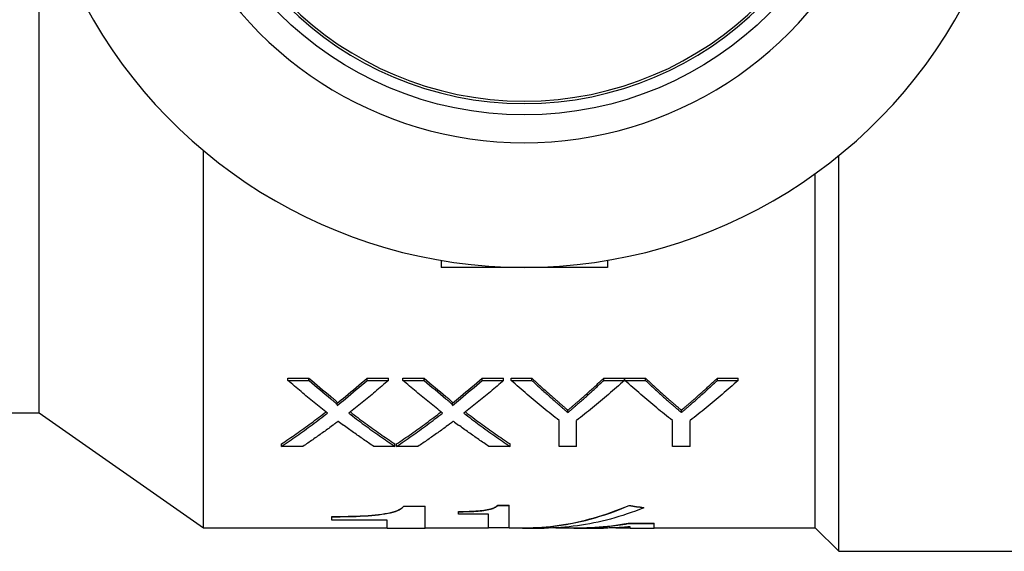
# Model space of a CAD drawing. Header units: millimetres. Extents: x 55 to 3500, y 1 to 371.
# Tile 8 of 11: x 295 to 330, y 313 to 332. Entities that reach past the tile are written whole.
import ezdxf

# ---------------------------------------------------------------- set-up
doc = ezdxf.new("R2010")
doc.units = ezdxf.units.MM
doc.layers.add('DETAIL', color=2, linetype='Continuous')

msp = doc.modelspace()

# ---------------------------------------------------------------- linework, layer by layer
at = {"layer": 'DETAIL'}
for p, q in [((295.384, 317.98), (295.384, 332.828)), ((301.31, 313.83), (301.31, 327.444)), ((324.234, 312.98), (324.234, 327.26)), ((323.384, 313.83), (323.384, 326.61)), ((309.884, 323.482), (309.884, 323.23)), ((315.884, 323.482), (315.884, 323.23)), ((315.884, 323.23), (309.884, 323.23)), ((304.355, 319.151), (304.355, 319.232)), ((304.355, 319.232), (305.119, 319.232)), ((304.355, 319.151), (305.119, 319.151)), ((305.119, 319.151), (305.119, 319.232)), ((307.214, 319.151), (307.214, 319.232)), ((307.214, 319.232), (307.99, 319.232)), ((307.214, 319.151), (307.99, 319.151)), ((307.99, 319.151), (307.99, 319.232)), ((308.509, 319.151), (308.509, 319.232)), ((308.509, 319.232), (309.273, 319.232)), ((308.509, 319.151), (309.273, 319.151)), ((309.273, 319.151), (309.273, 319.232)), ((311.368, 319.151), (311.368, 319.232)), ((311.368, 319.232), (312.143, 319.232)), ((311.368, 319.151), (312.143, 319.151)), ((312.143, 319.151), (312.143, 319.232)), ((312.411, 319.151), (312.411, 319.232)), ((312.411, 319.232), (313.162, 319.232)), ((312.411, 319.151), (313.162, 319.151)), ((313.162, 319.151), (313.162, 319.232)), ((315.756, 319.151), (315.756, 319.232)), ((315.756, 319.232), (316.507, 319.232)), ((315.756, 319.151), (316.507, 319.151)), ((316.507, 319.151), (316.507, 319.232)), ((316.517, 319.151), (316.517, 319.232)), ((316.517, 319.232), (317.258, 319.232)), ((316.517, 319.151), (317.258, 319.151)), ((317.258, 319.151), (317.258, 319.232)), ((319.853, 319.151), (319.853, 319.232)), ((319.853, 319.232), (320.603, 319.232)), ((319.853, 319.151), (320.603, 319.151)), ((320.603, 319.151), (320.603, 319.232)), ((306.138, 318.25), (306.138, 318.333)), ((310.292, 318.25), (310.292, 318.333)), ((288.384, 317.98), (295.384, 317.98)), ((295.384, 317.98), (301.31, 313.83)), ((314.46, 317.99), (314.46, 318.075)), ((318.556, 317.99), (318.556, 318.075)), ((314.142, 316.768), (314.142, 317.701)), ((314.776, 316.768), (314.776, 317.701)), ((318.238, 316.768), (318.238, 317.701)), ((318.873, 316.768), (318.873, 317.701)), ((304.124, 316.768), (304.124, 316.857)), ((304.898, 316.768), (304.124, 316.768)), ((308.22, 316.768), (307.455, 316.768)), ((308.22, 316.768), (308.22, 316.857)), ((308.278, 316.768), (308.278, 316.857)), ((309.052, 316.768), (308.278, 316.768)), ((312.374, 316.768), (311.609, 316.768)), ((312.374, 316.768), (312.374, 316.857)), ((314.776, 316.768), (314.142, 316.768)), ((318.873, 316.768), (318.238, 316.768)), ((308.546, 314.605), (308.546, 314.615)), ((308.546, 314.615), (309.31, 314.615)), ((308.546, 314.605), (309.31, 314.605)), ((309.31, 314.605), (309.31, 314.615)), ((309.31, 313.82), (309.31, 314.605)), ((310.508, 314.41), (310.508, 314.419)), ((311.925, 314.634), (311.925, 314.643)), ((311.925, 314.643), (312.341, 314.643)), ((311.925, 314.634), (312.341, 314.634)), ((312.341, 314.634), (312.341, 314.643)), ((312.341, 313.827), (312.341, 314.634)), ((316.669, 314.63), (316.669, 314.639)), ((317.197, 314.551), (317.197, 314.561)), ((305.949, 314.229), (305.949, 314.239)), ((305.949, 314.108), (305.949, 314.229)), ((307.935, 314.108), (305.949, 314.108)), ((307.935, 313.82), (307.935, 314.108)), ((310.508, 314.327), (310.508, 314.41)), ((311.591, 314.327), (310.508, 314.327)), ((311.591, 313.827), (311.591, 314.327)), ((301.31, 313.83), (307.935, 313.83)), ((307.935, 313.82), (309.31, 313.82)), ((309.31, 313.83), (311.591, 313.83)), ((312.341, 313.827), (311.591, 313.827)), ((312.341, 313.83), (312.89, 313.83)), ((312.89, 313.82), (313.606, 313.82)), ((314.025, 313.83), (314.84, 313.83)), ((314.84, 313.82), (315.748, 313.82)), ((315.795, 313.867), (315.796, 313.867)), ((316.193, 313.83), (316.703, 313.83)), ((316.633, 313.983), (316.633, 313.992)), ((316.633, 313.992), (317.578, 313.992)), ((316.633, 313.983), (317.578, 313.983)), ((316.703, 313.82), (316.703, 313.866)), ((316.703, 313.82), (317.578, 313.82)), ((317.578, 313.983), (317.578, 313.992)), ((317.578, 313.82), (317.578, 313.983)), ((317.578, 313.83), (323.384, 313.83)), ((323.384, 313.83), (324.234, 312.98)), ((324.234, 312.98), (331.384, 312.98))]:
    msp.add_line(p, q, dxfattribs=at)
at = {"layer": 'DETAIL', "flags": 128}
for points in [[(305.787, 317.972), (305.728, 318.019), (305.668, 318.066), (305.608, 318.112), (305.549, 318.16), (305.489, 318.207), (305.429, 318.255), (305.37, 318.303), (305.31, 318.351), (305.25, 318.399), (305.19, 318.448), (305.131, 318.496), (305.071, 318.545), (305.011, 318.595), (304.952, 318.644), (304.892, 318.694), (304.832, 318.744), (304.773, 318.794), (304.713, 318.844), (304.653, 318.895), (304.594, 318.946), (304.534, 318.997), (304.474, 319.048), (304.415, 319.1), (304.355, 319.151)], [(307.99, 319.151), (307.93, 319.099), (307.87, 319.048), (307.81, 318.996), (307.751, 318.945), (307.691, 318.894), (307.631, 318.843), (307.572, 318.793), (307.512, 318.742), (307.452, 318.692), (307.393, 318.642), (307.333, 318.593), (307.273, 318.543), (307.214, 318.494), (307.154, 318.445), (307.094, 318.397), (307.035, 318.348), (306.975, 318.3), (306.915, 318.252), (306.856, 318.204), (306.796, 318.156), (306.736, 318.109), (306.676, 318.062), (306.617, 318.015), (306.557, 317.968)], [(309.941, 317.972), (309.881, 318.019), (309.822, 318.066), (309.762, 318.112), (309.702, 318.16), (309.643, 318.207), (309.583, 318.255), (309.523, 318.303), (309.464, 318.351), (309.404, 318.399), (309.344, 318.448), (309.285, 318.496), (309.225, 318.545), (309.165, 318.595), (309.106, 318.644), (309.046, 318.694), (308.986, 318.744), (308.927, 318.794), (308.867, 318.844), (308.807, 318.895), (308.747, 318.946), (308.688, 318.997), (308.628, 319.048), (308.568, 319.1), (308.509, 319.151)], [(312.143, 319.151), (312.084, 319.099), (312.024, 319.048), (311.964, 318.996), (311.905, 318.945), (311.845, 318.894), (311.785, 318.843), (311.726, 318.793), (311.666, 318.742), (311.606, 318.692), (311.547, 318.642), (311.487, 318.593), (311.427, 318.543), (311.367, 318.494), (311.308, 318.445), (311.248, 318.397), (311.188, 318.348), (311.129, 318.3), (311.069, 318.252), (311.009, 318.204), (310.95, 318.156), (310.89, 318.109), (310.83, 318.062), (310.771, 318.015), (310.711, 317.968)], [(314.142, 317.701), (314.07, 317.757), (313.998, 317.814), (313.926, 317.871), (313.853, 317.928), (313.781, 317.986), (313.709, 318.044), (313.637, 318.103), (313.565, 318.161), (313.493, 318.221), (313.421, 318.28), (313.349, 318.34), (313.276, 318.4), (313.204, 318.461), (313.132, 318.522), (313.06, 318.583), (312.988, 318.645), (312.916, 318.707), (312.844, 318.77), (312.772, 318.832), (312.7, 318.895), (312.627, 318.959), (312.555, 319.023), (312.483, 319.087), (312.411, 319.151)], [(313.162, 319.232), (313.198, 319.197), (313.235, 319.163), (313.271, 319.13), (313.307, 319.096), (313.344, 319.062), (313.38, 319.028), (313.417, 318.995), (313.453, 318.961), (313.489, 318.928), (313.526, 318.895), (313.562, 318.862), (313.598, 318.829), (313.635, 318.796), (313.671, 318.763), (313.707, 318.73), (313.744, 318.697), (313.78, 318.665), (313.816, 318.632), (313.853, 318.6), (313.889, 318.568), (313.926, 318.536), (313.962, 318.503), (313.998, 318.471), (314.035, 318.44)], [(313.162, 319.151), (313.198, 319.117), (313.235, 319.083), (313.271, 319.049), (313.307, 319.015), (313.344, 318.981), (313.38, 318.947), (313.417, 318.914), (313.453, 318.88), (313.489, 318.847), (313.526, 318.813), (313.562, 318.78), (313.598, 318.747), (313.635, 318.714), (313.671, 318.681), (313.707, 318.648), (313.744, 318.615), (313.78, 318.582), (313.816, 318.55), (313.853, 318.517), (313.889, 318.485), (313.926, 318.453), (313.962, 318.42), (313.998, 318.388), (314.035, 318.356)], [(316.507, 319.151), (316.435, 319.087), (316.363, 319.023), (316.291, 318.959), (316.219, 318.895), (316.147, 318.832), (316.075, 318.77), (316.002, 318.707), (315.93, 318.645), (315.858, 318.583), (315.786, 318.522), (315.714, 318.461), (315.642, 318.4), (315.57, 318.34), (315.498, 318.28), (315.426, 318.221), (315.353, 318.161), (315.281, 318.103), (315.209, 318.044), (315.137, 317.986), (315.065, 317.928), (314.993, 317.871), (314.921, 317.814), (314.849, 317.757), (314.776, 317.701)], [(314.918, 318.468), (314.953, 318.499), (314.988, 318.53), (315.023, 318.561), (315.058, 318.592), (315.093, 318.623), (315.128, 318.654), (315.163, 318.685), (315.197, 318.717), (315.232, 318.748), (315.267, 318.78), (315.302, 318.812), (315.337, 318.843), (315.372, 318.875), (315.407, 318.907), (315.442, 318.939), (315.477, 318.971), (315.512, 319.004), (315.547, 319.036), (315.582, 319.068), (315.617, 319.101), (315.652, 319.133), (315.686, 319.166), (315.721, 319.199), (315.756, 319.232)], [(314.918, 318.385), (314.953, 318.416), (314.988, 318.447), (315.023, 318.478), (315.058, 318.509), (315.093, 318.54), (315.128, 318.572), (315.163, 318.603), (315.197, 318.635), (315.232, 318.666), (315.267, 318.698), (315.302, 318.73), (315.337, 318.762), (315.372, 318.794), (315.407, 318.826), (315.442, 318.858), (315.477, 318.89), (315.512, 318.922), (315.547, 318.955), (315.582, 318.987), (315.617, 319.02), (315.652, 319.053), (315.686, 319.085), (315.721, 319.118), (315.756, 319.151)], [(318.238, 317.701), (318.166, 317.757), (318.095, 317.814), (318.023, 317.871), (317.951, 317.928), (317.88, 317.986), (317.808, 318.044), (317.736, 318.103), (317.664, 318.161), (317.593, 318.221), (317.521, 318.28), (317.449, 318.34), (317.378, 318.4), (317.306, 318.461), (317.234, 318.522), (317.163, 318.583), (317.091, 318.645), (317.019, 318.707), (316.947, 318.77), (316.876, 318.832), (316.804, 318.895), (316.732, 318.959), (316.661, 319.023), (316.589, 319.087), (316.517, 319.151)], [(317.258, 319.232), (317.295, 319.197), (317.331, 319.163), (317.367, 319.13), (317.404, 319.096), (317.44, 319.062), (317.476, 319.028), (317.513, 318.995), (317.549, 318.961), (317.585, 318.928), (317.622, 318.895), (317.658, 318.862), (317.694, 318.829), (317.731, 318.796), (317.767, 318.763), (317.804, 318.73), (317.84, 318.697), (317.876, 318.665), (317.913, 318.632), (317.949, 318.6), (317.985, 318.568), (318.022, 318.536), (318.058, 318.503), (318.094, 318.471), (318.131, 318.44)], [(317.258, 319.151), (317.295, 319.117), (317.331, 319.083), (317.367, 319.049), (317.404, 319.015), (317.44, 318.981), (317.476, 318.947), (317.513, 318.914), (317.549, 318.88), (317.585, 318.847), (317.622, 318.813), (317.658, 318.78), (317.694, 318.747), (317.731, 318.714), (317.767, 318.681), (317.804, 318.648), (317.84, 318.615), (317.876, 318.582), (317.913, 318.55), (317.949, 318.517), (317.985, 318.485), (318.022, 318.453), (318.058, 318.42), (318.094, 318.388), (318.131, 318.356)], [(320.603, 319.151), (320.531, 319.087), (320.459, 319.023), (320.387, 318.959), (320.315, 318.895), (320.243, 318.832), (320.171, 318.77), (320.099, 318.707), (320.026, 318.645), (319.954, 318.583), (319.882, 318.522), (319.81, 318.461), (319.738, 318.4), (319.666, 318.34), (319.594, 318.28), (319.522, 318.221), (319.45, 318.161), (319.377, 318.103), (319.305, 318.044), (319.233, 317.986), (319.161, 317.928), (319.089, 317.871), (319.017, 317.814), (318.945, 317.757), (318.873, 317.701)], [(319.014, 318.468), (319.049, 318.499), (319.084, 318.53), (319.119, 318.561), (319.154, 318.592), (319.189, 318.623), (319.224, 318.654), (319.259, 318.685), (319.294, 318.717), (319.329, 318.748), (319.363, 318.78), (319.398, 318.812), (319.433, 318.843), (319.468, 318.875), (319.503, 318.907), (319.538, 318.939), (319.573, 318.971), (319.608, 319.004), (319.643, 319.036), (319.678, 319.068), (319.713, 319.101), (319.748, 319.133), (319.783, 319.166), (319.818, 319.199), (319.853, 319.232)], [(319.014, 318.385), (319.049, 318.416), (319.084, 318.447), (319.119, 318.478), (319.154, 318.509), (319.189, 318.54), (319.224, 318.572), (319.259, 318.603), (319.294, 318.635), (319.329, 318.666), (319.363, 318.698), (319.398, 318.73), (319.433, 318.762), (319.468, 318.794), (319.503, 318.826), (319.538, 318.858), (319.573, 318.89), (319.608, 318.922), (319.643, 318.955), (319.678, 318.987), (319.713, 319.02), (319.748, 319.053), (319.783, 319.085), (319.818, 319.118), (319.853, 319.151)], [(305.904, 318.572), (305.92, 318.558), (305.935, 318.546), (305.949, 318.534), (305.962, 318.523), (305.975, 318.513), (305.986, 318.503), (305.997, 318.493), (306.007, 318.485), (306.017, 318.477), (306.023, 318.471), (306.029, 318.465), (306.039, 318.456), (306.053, 318.444), (306.064, 318.433), (306.075, 318.423), (306.085, 318.413), (306.094, 318.404), (306.102, 318.395), (306.11, 318.387), (306.117, 318.378), (306.125, 318.369), (306.131, 318.358), (306.137, 318.347), (306.138, 318.333)], [(305.904, 318.489), (305.92, 318.476), (305.935, 318.463), (305.949, 318.451), (305.962, 318.44), (305.975, 318.43), (305.986, 318.42), (305.997, 318.41), (306.007, 318.402), (306.017, 318.394), (306.025, 318.386), (306.033, 318.379), (306.039, 318.373), (306.053, 318.361), (306.065, 318.35), (306.075, 318.339), (306.085, 318.33), (306.093, 318.321), (306.1, 318.314), (306.111, 318.302), (306.12, 318.291), (306.126, 318.283), (306.133, 318.271), (306.137, 318.262), (306.138, 318.25)], [(310.058, 318.572), (310.074, 318.558), (310.089, 318.546), (310.103, 318.534), (310.116, 318.523), (310.129, 318.513), (310.14, 318.503), (310.151, 318.493), (310.161, 318.485), (310.17, 318.477), (310.177, 318.471), (310.183, 318.465), (310.193, 318.456), (310.206, 318.444), (310.218, 318.433), (310.229, 318.423), (310.239, 318.413), (310.248, 318.404), (310.256, 318.395), (310.264, 318.387), (310.271, 318.378), (310.278, 318.369), (310.285, 318.358), (310.29, 318.347), (310.292, 318.333)], [(310.058, 318.489), (310.074, 318.476), (310.089, 318.463), (310.103, 318.451), (310.116, 318.44), (310.129, 318.43), (310.14, 318.42), (310.151, 318.41), (310.161, 318.402), (310.17, 318.394), (310.179, 318.386), (310.187, 318.379), (310.193, 318.373), (310.206, 318.361), (310.218, 318.35), (310.229, 318.339), (310.239, 318.33), (310.247, 318.321), (310.254, 318.314), (310.265, 318.302), (310.274, 318.291), (310.28, 318.283), (310.287, 318.271), (310.291, 318.262), (310.292, 318.25)], [(314.035, 318.44), (314.059, 318.419), (314.082, 318.398), (314.105, 318.378), (314.128, 318.359), (314.15, 318.34), (314.171, 318.321), (314.192, 318.303), (314.212, 318.286), (314.232, 318.269), (314.251, 318.253), (314.27, 318.237), (314.288, 318.221), (314.305, 318.207), (314.322, 318.192), (314.338, 318.178), (314.354, 318.165), (314.369, 318.152), (314.384, 318.139), (314.398, 318.127), (314.412, 318.116), (314.424, 318.105), (314.437, 318.094), (314.449, 318.084), (314.46, 318.075)], [(314.035, 318.356), (314.059, 318.335), (314.082, 318.315), (314.105, 318.295), (314.128, 318.275), (314.15, 318.256), (314.171, 318.238), (314.192, 318.22), (314.212, 318.202), (314.232, 318.185), (314.251, 318.169), (314.27, 318.153), (314.288, 318.137), (314.305, 318.123), (314.322, 318.108), (314.338, 318.094), (314.354, 318.081), (314.369, 318.068), (314.384, 318.055), (314.398, 318.043), (314.412, 318.032), (314.424, 318.02), (314.437, 318.01), (314.449, 318), (314.46, 317.99)], [(314.46, 318.075), (314.477, 318.088), (314.493, 318.102), (314.51, 318.117), (314.527, 318.131), (314.545, 318.146), (314.562, 318.161), (314.58, 318.176), (314.598, 318.191), (314.616, 318.207), (314.635, 318.222), (314.654, 318.238), (314.673, 318.255), (314.692, 318.271), (314.711, 318.288), (314.731, 318.305), (314.751, 318.322), (314.771, 318.339), (314.791, 318.357), (314.812, 318.375), (314.833, 318.393), (314.854, 318.412), (314.875, 318.43), (314.896, 318.449), (314.918, 318.468)], [(314.46, 317.99), (314.477, 318.004), (314.493, 318.018), (314.51, 318.032), (314.527, 318.047), (314.545, 318.061), (314.562, 318.076), (314.58, 318.092), (314.598, 318.107), (314.616, 318.123), (314.635, 318.138), (314.654, 318.155), (314.673, 318.171), (314.692, 318.187), (314.711, 318.204), (314.731, 318.221), (314.751, 318.238), (314.771, 318.256), (314.791, 318.274), (314.812, 318.292), (314.833, 318.31), (314.854, 318.328), (314.875, 318.347), (314.896, 318.366), (314.918, 318.385)], [(318.131, 318.44), (318.155, 318.419), (318.178, 318.398), (318.202, 318.378), (318.224, 318.359), (318.246, 318.34), (318.267, 318.321), (318.288, 318.303), (318.308, 318.286), (318.328, 318.269), (318.347, 318.253), (318.366, 318.237), (318.384, 318.221), (318.401, 318.207), (318.418, 318.192), (318.434, 318.178), (318.45, 318.165), (318.465, 318.152), (318.48, 318.139), (318.494, 318.127), (318.508, 318.116), (318.521, 318.105), (318.533, 318.094), (318.545, 318.084), (318.556, 318.075)], [(318.131, 318.356), (318.155, 318.335), (318.178, 318.315), (318.202, 318.295), (318.224, 318.275), (318.246, 318.256), (318.267, 318.238), (318.288, 318.22), (318.308, 318.202), (318.328, 318.185), (318.347, 318.169), (318.366, 318.153), (318.384, 318.137), (318.401, 318.123), (318.418, 318.108), (318.434, 318.094), (318.45, 318.081), (318.465, 318.068), (318.48, 318.055), (318.494, 318.043), (318.508, 318.032), (318.521, 318.02), (318.533, 318.01), (318.545, 318), (318.556, 317.99)], [(318.556, 318.075), (318.573, 318.088), (318.589, 318.102), (318.606, 318.117), (318.623, 318.131), (318.641, 318.146), (318.658, 318.161), (318.676, 318.176), (318.694, 318.191), (318.713, 318.207), (318.731, 318.222), (318.75, 318.238), (318.769, 318.255), (318.788, 318.271), (318.807, 318.288), (318.827, 318.305), (318.847, 318.322), (318.867, 318.339), (318.887, 318.357), (318.908, 318.375), (318.929, 318.393), (318.95, 318.412), (318.971, 318.43), (318.992, 318.449), (319.014, 318.468)], [(318.556, 317.99), (318.573, 318.004), (318.589, 318.018), (318.606, 318.032), (318.623, 318.047), (318.641, 318.061), (318.658, 318.076), (318.676, 318.092), (318.694, 318.107), (318.713, 318.123), (318.731, 318.138), (318.75, 318.155), (318.769, 318.171), (318.788, 318.187), (318.807, 318.204), (318.827, 318.221), (318.847, 318.238), (318.867, 318.256), (318.887, 318.274), (318.908, 318.292), (318.929, 318.31), (318.95, 318.328), (318.971, 318.347), (318.992, 318.366), (319.014, 318.385)], [(304.124, 316.857), (304.191, 316.902), (304.258, 316.947), (304.325, 316.992), (304.392, 317.038), (304.459, 317.084), (304.526, 317.13), (304.593, 317.177), (304.66, 317.224), (304.727, 317.271), (304.794, 317.318), (304.861, 317.366), (304.929, 317.414), (304.996, 317.463), (305.063, 317.511), (305.13, 317.56), (305.197, 317.61), (305.264, 317.659), (305.331, 317.709), (305.398, 317.759), (305.465, 317.81), (305.532, 317.861), (305.599, 317.912), (305.666, 317.963), (305.733, 318.015)], [(304.124, 316.768), (304.193, 316.814), (304.263, 316.861), (304.332, 316.908), (304.401, 316.956), (304.471, 317.003), (304.54, 317.052), (304.609, 317.1), (304.679, 317.149), (304.748, 317.198), (304.817, 317.247), (304.886, 317.297), (304.956, 317.347), (305.025, 317.397), (305.094, 317.448), (305.164, 317.499), (305.233, 317.55), (305.302, 317.602), (305.372, 317.654), (305.441, 317.706), (305.51, 317.759), (305.579, 317.812), (305.649, 317.865), (305.718, 317.918), (305.787, 317.972)], [(306.557, 317.968), (306.626, 317.915), (306.696, 317.861), (306.765, 317.808), (306.834, 317.756), (306.904, 317.703), (306.973, 317.651), (307.042, 317.599), (307.112, 317.548), (307.181, 317.497), (307.25, 317.446), (307.319, 317.395), (307.389, 317.345), (307.458, 317.295), (307.527, 317.246), (307.597, 317.196), (307.666, 317.148), (307.735, 317.099), (307.804, 317.051), (307.874, 317.003), (307.943, 316.955), (308.012, 316.908), (308.082, 316.861), (308.151, 316.814), (308.22, 316.768)], [(306.612, 318.011), (306.679, 317.959), (306.746, 317.908), (306.813, 317.857), (306.88, 317.807), (306.947, 317.756), (307.014, 317.706), (307.081, 317.657), (307.148, 317.607), (307.215, 317.558), (307.282, 317.509), (307.349, 317.461), (307.416, 317.412), (307.483, 317.364), (307.55, 317.317), (307.617, 317.269), (307.684, 317.222), (307.751, 317.176), (307.818, 317.129), (307.885, 317.083), (307.952, 317.037), (308.019, 316.992), (308.086, 316.947), (308.153, 316.902), (308.22, 316.857)], [(308.278, 316.857), (308.345, 316.902), (308.412, 316.947), (308.479, 316.992), (308.546, 317.038), (308.613, 317.084), (308.68, 317.13), (308.747, 317.177), (308.814, 317.224), (308.881, 317.271), (308.948, 317.318), (309.015, 317.366), (309.082, 317.414), (309.149, 317.463), (309.216, 317.511), (309.283, 317.56), (309.35, 317.61), (309.418, 317.659), (309.485, 317.709), (309.552, 317.759), (309.619, 317.81), (309.686, 317.861), (309.753, 317.912), (309.82, 317.963), (309.887, 318.015)], [(308.278, 316.768), (308.347, 316.814), (308.417, 316.861), (308.486, 316.908), (308.555, 316.956), (308.624, 317.003), (308.694, 317.052), (308.763, 317.1), (308.832, 317.149), (308.902, 317.198), (308.971, 317.247), (309.04, 317.297), (309.11, 317.347), (309.179, 317.397), (309.248, 317.448), (309.317, 317.499), (309.387, 317.55), (309.456, 317.602), (309.525, 317.654), (309.595, 317.706), (309.664, 317.759), (309.733, 317.812), (309.803, 317.865), (309.872, 317.918), (309.941, 317.972)], [(310.711, 317.968), (310.78, 317.915), (310.85, 317.861), (310.919, 317.808), (310.988, 317.756), (311.057, 317.703), (311.127, 317.651), (311.196, 317.599), (311.265, 317.548), (311.335, 317.497), (311.404, 317.446), (311.473, 317.395), (311.543, 317.345), (311.612, 317.295), (311.681, 317.246), (311.75, 317.196), (311.82, 317.148), (311.889, 317.099), (311.958, 317.051), (312.028, 317.003), (312.097, 316.955), (312.166, 316.908), (312.236, 316.861), (312.305, 316.814), (312.374, 316.768)], [(310.765, 318.011), (310.832, 317.959), (310.899, 317.908), (310.967, 317.857), (311.034, 317.807), (311.101, 317.756), (311.168, 317.706), (311.235, 317.657), (311.302, 317.607), (311.369, 317.558), (311.436, 317.509), (311.503, 317.461), (311.57, 317.412), (311.637, 317.364), (311.704, 317.317), (311.771, 317.269), (311.838, 317.222), (311.905, 317.176), (311.972, 317.129), (312.039, 317.083), (312.106, 317.037), (312.173, 316.992), (312.24, 316.947), (312.307, 316.902), (312.374, 316.857)], [(306.175, 317.675), (306.17, 317.672), (306.164, 317.667), (306.157, 317.662), (306.15, 317.657), (306.142, 317.651), (306.134, 317.644), (306.124, 317.638), (306.115, 317.63), (306.104, 317.622), (306.093, 317.614), (306.081, 317.605), (306.069, 317.596), (306.061, 317.591), (306.054, 317.585), (306.045, 317.578), (306.036, 317.572), (306.026, 317.564), (306.016, 317.556), (306.008, 317.551), (306, 317.545), (305.992, 317.538), (305.983, 317.531), (305.973, 317.524), (305.963, 317.517)], [(310.329, 317.675), (310.324, 317.672), (310.318, 317.667), (310.311, 317.662), (310.304, 317.657), (310.296, 317.651), (310.287, 317.644), (310.278, 317.638), (310.268, 317.63), (310.258, 317.622), (310.247, 317.614), (310.235, 317.605), (310.222, 317.596), (310.215, 317.591), (310.207, 317.585), (310.199, 317.578), (310.19, 317.572), (310.18, 317.564), (310.17, 317.556), (310.162, 317.551), (310.154, 317.545), (310.146, 317.538), (310.137, 317.531), (310.127, 317.524), (310.117, 317.517)], [(305.963, 317.517), (305.919, 317.484), (305.874, 317.452), (305.83, 317.419), (305.786, 317.387), (305.741, 317.355), (305.697, 317.322), (305.653, 317.291), (305.608, 317.259), (305.564, 317.227), (305.519, 317.196), (305.475, 317.164), (305.431, 317.133), (305.386, 317.102), (305.342, 317.071), (305.298, 317.04), (305.253, 317.009), (305.209, 316.978), (305.165, 316.948), (305.12, 316.918), (305.076, 316.888), (305.032, 316.857), (304.987, 316.828), (304.943, 316.798), (304.898, 316.768)], [(307.455, 316.768), (307.409, 316.799), (307.364, 316.829), (307.318, 316.86), (307.272, 316.891), (307.227, 316.922), (307.181, 316.953), (307.136, 316.984), (307.09, 317.016), (307.044, 317.047), (306.999, 317.079), (306.953, 317.111), (306.907, 317.143), (306.862, 317.175), (306.816, 317.207), (306.77, 317.24), (306.725, 317.272), (306.679, 317.305), (306.634, 317.338), (306.588, 317.371), (306.542, 317.404), (306.497, 317.437), (306.451, 317.471), (306.405, 317.504), (306.36, 317.538)], [(310.117, 317.517), (310.073, 317.484), (310.028, 317.452), (309.984, 317.419), (309.939, 317.387), (309.895, 317.355), (309.851, 317.322), (309.806, 317.291), (309.762, 317.259), (309.718, 317.227), (309.673, 317.196), (309.629, 317.164), (309.585, 317.133), (309.54, 317.102), (309.496, 317.071), (309.452, 317.04), (309.407, 317.009), (309.363, 316.978), (309.318, 316.948), (309.274, 316.918), (309.23, 316.888), (309.185, 316.857), (309.141, 316.828), (309.097, 316.798), (309.052, 316.768)], [(311.609, 316.768), (311.563, 316.799), (311.518, 316.829), (311.472, 316.86), (311.426, 316.891), (311.381, 316.922), (311.335, 316.953), (311.289, 316.984), (311.244, 317.016), (311.198, 317.047), (311.152, 317.079), (311.107, 317.111), (311.061, 317.143), (311.016, 317.175), (310.97, 317.207), (310.924, 317.24), (310.879, 317.272), (310.833, 317.305), (310.787, 317.338), (310.742, 317.371), (310.696, 317.404), (310.65, 317.437), (310.605, 317.471), (310.559, 317.504), (310.514, 317.538)], [(305.949, 314.239), (306.108, 314.24), (306.24, 314.241), (306.386, 314.242), (306.532, 314.245), (306.672, 314.249), (306.819, 314.253), (306.971, 314.26), (307.114, 314.267), (307.252, 314.276), (307.383, 314.286), (307.509, 314.297), (307.631, 314.31), (307.748, 314.326), (307.861, 314.343), (307.967, 314.363), (308.067, 314.384), (308.157, 314.408), (308.237, 314.433), (308.307, 314.459), (308.369, 314.487), (308.425, 314.518), (308.476, 314.552), (308.508, 314.578), (308.546, 314.615)], [(305.949, 314.229), (306.111, 314.23), (306.241, 314.231), (306.386, 314.233), (306.536, 314.235), (306.681, 314.239), (306.819, 314.243), (306.971, 314.25), (307.117, 314.257), (307.255, 314.266), (307.387, 314.276), (307.512, 314.288), (307.631, 314.301), (307.748, 314.316), (307.861, 314.333), (307.97, 314.353), (308.066, 314.374), (308.156, 314.398), (308.237, 314.423), (308.308, 314.45), (308.369, 314.478), (308.425, 314.508), (308.474, 314.54), (308.508, 314.568), (308.546, 314.605)], [(310.508, 314.419), (310.602, 314.42), (310.678, 314.421), (310.747, 314.421), (310.826, 314.423), (310.903, 314.425), (310.983, 314.429), (311.065, 314.433), (311.144, 314.437), (311.219, 314.443), (311.29, 314.449), (311.359, 314.457), (311.426, 314.465), (311.49, 314.474), (311.553, 314.486), (311.612, 314.498), (311.666, 314.511), (311.715, 314.525), (311.756, 314.539), (311.793, 314.554), (311.828, 314.571), (311.859, 314.589), (311.884, 314.606), (311.904, 314.622), (311.925, 314.643)], [(310.508, 314.41), (310.601, 314.41), (310.681, 314.411), (310.747, 314.412), (310.829, 314.414), (310.907, 314.416), (310.983, 314.419), (311.066, 314.423), (311.145, 314.428), (311.221, 314.433), (311.293, 314.44), (311.361, 314.447), (311.426, 314.455), (311.49, 314.465), (311.551, 314.475), (311.61, 314.488), (311.663, 314.501), (311.712, 314.515), (311.756, 314.53), (311.793, 314.545), (311.828, 314.561), (311.859, 314.579), (311.885, 314.597), (311.904, 314.613), (311.925, 314.634)], [(312.471, 313.831), (312.646, 313.824), (312.821, 313.821), (312.996, 313.821), (313.171, 313.825), (313.346, 313.832), (313.521, 313.843), (313.696, 313.857), (313.871, 313.875), (314.045, 313.896), (314.22, 313.921), (314.395, 313.949), (314.57, 313.981), (314.745, 314.016), (314.92, 314.055), (315.095, 314.097), (315.27, 314.142), (315.445, 314.191), (315.619, 314.244), (315.794, 314.299), (315.969, 314.359), (316.144, 314.421), (316.319, 314.487), (316.494, 314.557), (316.669, 314.63)], [(312.89, 313.831), (313.048, 313.832), (313.205, 313.836), (313.363, 313.843), (313.52, 313.853), (313.678, 313.866), (313.835, 313.881), (313.992, 313.9), (314.15, 313.921), (314.307, 313.945), (314.465, 313.972), (314.622, 314.001), (314.78, 314.034), (314.937, 314.069), (315.094, 314.107), (315.252, 314.147), (315.409, 314.191), (315.567, 314.237), (315.724, 314.286), (315.882, 314.338), (316.039, 314.393), (316.196, 314.45), (316.354, 314.511), (316.511, 314.574), (316.669, 314.639)], [(317.197, 314.551), (317.047, 314.492), (316.897, 314.435), (316.748, 314.381), (316.598, 314.329), (316.449, 314.279), (316.299, 314.233), (316.149, 314.188), (316, 314.146), (315.85, 314.107), (315.701, 314.07), (315.551, 314.036), (315.401, 314.004), (315.252, 313.975), (315.102, 313.948), (314.953, 313.924), (314.803, 313.902), (314.653, 313.883), (314.504, 313.866), (314.354, 313.852), (314.205, 313.841), (314.055, 313.832), (313.905, 313.826), (313.756, 313.822), (313.606, 313.821)], [(314.394, 313.831), (314.488, 313.827), (314.581, 313.824), (314.674, 313.822), (314.767, 313.821), (314.861, 313.821), (314.954, 313.821), (315.047, 313.823), (315.141, 313.825), (315.234, 313.828), (315.327, 313.833), (315.42, 313.838), (315.514, 313.843), (315.607, 313.85), (315.7, 313.858), (315.794, 313.866), (315.887, 313.876), (315.98, 313.886), (316.073, 313.897), (316.167, 313.909), (316.26, 313.922), (316.353, 313.936), (316.447, 313.951), (316.54, 313.966), (316.633, 313.983)], [(314.84, 313.831), (314.914, 313.831), (314.989, 313.832), (315.064, 313.833), (315.139, 313.835), (315.213, 313.838), (315.288, 313.841), (315.363, 313.844), (315.437, 313.849), (315.512, 313.853), (315.587, 313.859), (315.662, 313.865), (315.736, 313.871), (315.811, 313.878), (315.886, 313.886), (315.961, 313.894), (316.035, 313.903), (316.11, 313.912), (316.185, 313.922), (316.259, 313.932), (316.334, 313.943), (316.409, 313.955), (316.484, 313.967), (316.558, 313.979), (316.633, 313.992)], [(316.703, 313.866), (316.663, 313.863), (316.623, 313.859), (316.584, 313.856), (316.544, 313.852), (316.504, 313.849), (316.464, 313.846), (316.424, 313.844), (316.385, 313.841), (316.345, 313.838), (316.305, 313.836), (316.265, 313.834), (316.225, 313.832), (316.186, 313.83), (316.146, 313.828), (316.106, 313.827), (316.066, 313.826), (316.026, 313.824), (315.987, 313.823), (315.947, 313.823), (315.907, 313.822), (315.867, 313.821), (315.827, 313.821), (315.788, 313.821), (315.748, 313.821)]]:
    msp.add_lwpolyline(points, dxfattribs=at)
at = {"layer": 'DETAIL'}
msp.add_circle((312.884, 341.23), 12.5, dxfattribs=at)
for radius, start, end in [(12.087, 180, 0), (12, 180, 0), (13.5, 204.2282, 335.7718), (18, 206.2215, 333.7785)]:
    msp.add_arc((312.884, 341.23), radius, start, end, dxfattribs=at)
for centre, major_axis, ratio, start_param, end_param in [((305.512, 351.836), (14.983, -37.531), 0.462521, 5.553983, 5.588224), ((305.512, 351.797), (14.956, -37.598), 0.461379, 5.554541, 5.588823), ((306.823, 351.746), (14.888, 37.45), 0.461197, 3.835826, 3.870142), ((306.823, 351.708), (14.86, 37.518), 0.460055, 3.835231, 3.869586), ((309.666, 351.836), (14.983, -37.531), 0.462521, 5.553983, 5.588224), ((309.666, 351.797), (14.956, -37.598), 0.461379, 5.554541, 5.588823), ((310.977, 351.746), (14.888, 37.45), 0.461197, 3.835826, 3.870142), ((310.977, 351.708), (14.86, 37.518), 0.460055, 3.835231, 3.869586), ((306.285, 351.96), (14.364, 37.66), 0.470438, 3.816425, 3.82931), ((306.285, 351.921), (14.337, 37.727), 0.469273, 3.815848, 3.828748), ((310.439, 351.96), (14.364, 37.66), 0.470439, 3.816425, 3.82931), ((310.439, 351.921), (14.337, 37.727), 0.469274, 3.815848, 3.828748), ((306.267, 352.404), (-13.451, 38.208), 0.48679, 2.511456, 2.519506), ((310.421, 352.404), (-13.451, 38.208), 0.48679, 2.511456, 2.519507), ((316.933, 408.561), (33.875, -90.546), 0.822746, 5.853191, 5.85964), ((316.933, 408.537), (33.859, -90.536), 0.822661, 5.85329, 5.859741)]:
    msp.add_ellipse(centre, major_axis=major_axis, ratio=ratio, start_param=start_param, end_param=end_param, dxfattribs=at)

doc.saveas('drawing.dxf')
